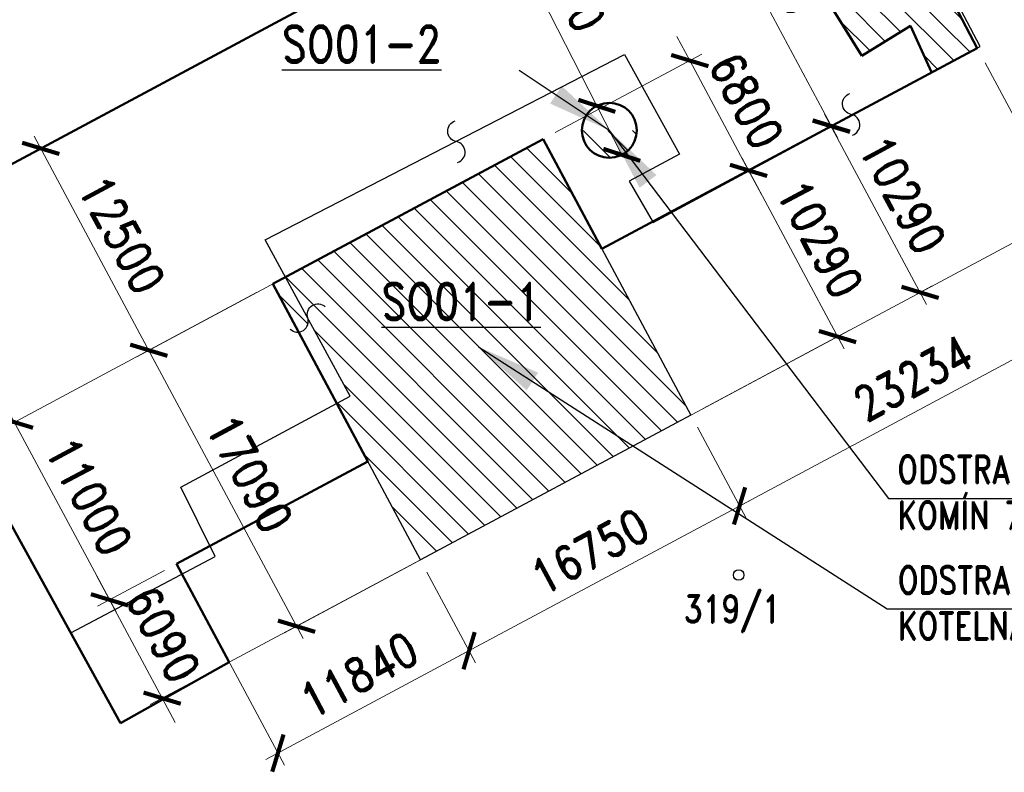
# Model space of a CAD drawing. Header units: millimetres. Extents: x -156521 to 298750130, y -256155368 to 337239.
# Tile 18 of 74: x 68008 to 121764, y -553886 to -512801. Entities that reach past the tile are written whole.
import ezdxf

# ---------------------------------------------------------------- set-up
doc = ezdxf.new("R2010")
doc.units = ezdxf.units.MM
for name, color, linetype, lineweight in [('IN_C_TENKA', 7, 'Continuous', 18), ('IN_KOTY', 4, 'Continuous', 13), ('IN_SRAFY', 8, 'Continuous', 9)]:
    doc.layers.add(name, color=color, linetype=linetype, lineweight=lineweight)
for name, color, linetype in [('IN_HELP', 6, 'Continuous'), ('IN_TEXT', 7, 'Continuous'), ('KATASTR', 116, 'Continuous')]:
    doc.layers.add(name, color=color, linetype=linetype)
doc.styles.add('Koty', font='romand.shx', dxfattribs={"width": 0.8})
doc.styles.add('ROMAND', font='romand.shx', dxfattribs={"width": 0.85})
doc.dimstyles.new('IP 1_100', dxfattribs={"dimscale": 100, "dimtxt": 2.5, "dimasz": 2, "dimexe": 1, "dimexo": 1, "dimgap": 1, "dimtad": 1, "dimtoh": 1, "dimdec": 0, "dimzin": 0, "dimdsep": 46, "dimtxsty": 'ROMAND', "dimblk": 'ARCHTICK', "dimcen": 0.09, "dimclrt": 7, "dimadec": 0, "dimazin": 0, "dimtfac": 1, "dimtdec": 4, "dimtofl": 0, "dimtmove": 2, "dimatfit": 3, "dimfxl": 1, "dimtolj": 1, "dimtzin": 0, "dimarcsym": 0})
pattern_1 = [(135, (-1e-15, -673319.6), (-673.519, -673.519), [])]

# ---------------------------------------------------------------- blocks, each defined once
blk = doc.blocks.new('_ArchTick')
at = {"color": 0, "linetype": 'ByBlock', "lineweight": 13, "transparency": 33554687, "const_width": 0.15}
blk.add_lwpolyline([(-0.5, -0.5), (0.5, 0.5)], dxfattribs=at)
blk = doc.blocks.new('*43')
at = {"layer": 'IN_KOTY', "ltscale": 700, "transparency": 16777216}
for p, q in [((111956, -517954), (117521, -528348)), ((111018, -519307), (112971, -518261)), ((116989, -527782), (117828, -527333))]:
    blk.add_line(p, q, dxfattribs=at)
at = {"layer": 'IN_KOTY', "ltscale": 700, "transparency": 16777216, "xscale": 1500, "yscale": 1500, "zscale": 1500}
for p, rotation in [((112310, -518615), 118.1623736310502), ((117167, -527687), 298.1623736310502)]:
    blk.add_blockref('_ArchTick', p, dxfattribs=dict(at, rotation=rotation))
at = {"layer": 'IN_KOTY', "color": 7, "ltscale": 700, "transparency": 16777216, "insert": (116226, -522354), "char_height": 1875, "width": 5885.77, "attachment_point": 5, "rotation": 298.1624, "style": 'ROMAND'}
blk.add_mtext('\\A1;10290', dxfattribs=at)
blk = doc.blocks.new('*44')
at = {"layer": 'IN_KOTY', "ltscale": 700, "transparency": 16777216}
for p, q in [((102865, -500929), (112682, -519267)), ((102221, -502125), (103880, -501236)), ((111330, -519140), (112989, -518251))]:
    blk.add_line(p, q, dxfattribs=at)
at = {"layer": 'IN_KOTY', "ltscale": 700, "transparency": 16777216, "xscale": 1500, "yscale": 1500, "zscale": 1500}
for p, rotation in [((103219, -501590), 118.1623736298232), ((112328, -518605), 298.1623736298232)]:
    blk.add_blockref('_ArchTick', p, dxfattribs=dict(at, rotation=rotation))
at = {"layer": 'IN_KOTY', "color": 7, "ltscale": 700, "transparency": 16777216, "insert": (109261, -509301), "char_height": 1875, "width": 5885.77, "attachment_point": 5, "rotation": 298.1624, "style": 'ROMAND'}
blk.add_mtext('\\A1;19300', dxfattribs=at)
blk = doc.blocks.new('*46')
at = {"layer": 'IN_KOTY', "ltscale": 700, "transparency": 16777216}
for p, q in [((80945, -527693), (67059, -535127)), ((67367, -534112), (73266, -545132)), ((75914, -542863), (72251, -544824))]:
    blk.add_line(p, q, dxfattribs=at)
at = {"layer": 'IN_KOTY', "ltscale": 700, "transparency": 16777216, "xscale": 1500, "yscale": 1500, "zscale": 1500}
for p, rotation in [((67721, -534773), 118.1623736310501), ((72912, -544470), 298.1623736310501)]:
    blk.add_blockref('_ArchTick', p, dxfattribs=dict(at, rotation=rotation))
at = {"layer": 'IN_KOTY', "color": 7, "ltscale": 700, "transparency": 16777216, "insert": (71804, -538825), "char_height": 1875, "width": 5719.13, "attachment_point": 5, "rotation": 298.1624, "style": 'ROMAND'}
blk.add_mtext('\\A1;11000', dxfattribs=at)
blk = doc.blocks.new('*47')
at = {"layer": 'IN_KOTY', "ltscale": 700, "transparency": 16777216}
for p, q in [((88282, -523765), (74396, -531199)), ((74703, -530184), (83477, -546573)), ((96348, -538832), (82462, -546266))]:
    blk.add_line(p, q, dxfattribs=at)
at = {"layer": 'IN_KOTY', "ltscale": 700, "transparency": 16777216, "xscale": 1500, "yscale": 1500, "zscale": 1500}
for p, rotation in [((75057, -530845), 118.1623736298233), ((83123, -545912), 298.1623736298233)]:
    blk.add_blockref('_ArchTick', p, dxfattribs=dict(at, rotation=rotation))
at = {"layer": 'IN_KOTY', "color": 7, "ltscale": 700, "transparency": 16777216, "insert": (80578, -537582), "char_height": 1875, "width": 5885.77, "attachment_point": 5, "rotation": 298.1624, "style": 'ROMAND'}
blk.add_mtext('\\A1;17090', dxfattribs=at)
blk = doc.blocks.new('*48')
at = {"layer": 'IN_KOTY', "ltscale": 700, "transparency": 16777216}
for p, q in [((105009, -535046), (107664, -540006)), ((91882, -547604), (107971, -538990)), ((90242, -542952), (92897, -547911))]:
    blk.add_line(p, q, dxfattribs=at)
at = {"layer": 'IN_KOTY', "ltscale": 700, "transparency": 16777216, "xscale": 1500, "yscale": 1500, "zscale": 1500}
for p, rotation in [((107310, -539344), 28.16237362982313), ((92543, -547250), 208.1623736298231)]:
    blk.add_blockref('_ArchTick', p, dxfattribs=dict(at, rotation=rotation))
at = {"layer": 'IN_KOTY', "color": 7, "ltscale": 700, "transparency": 16777216, "insert": (99130, -541809), "char_height": 1875, "width": 5885.77, "attachment_point": 5, "rotation": 28.1624, "style": 'ROMAND'}
blk.add_mtext('\\A1;16750', dxfattribs=at)
blk = doc.blocks.new('*49')
at = {"layer": 'IN_KOTY', "ltscale": 700, "transparency": 16777216}
for p in [(94241, -507136), (100879, -520178)]:
    blk.add_line(p, (99518, -517504), dxfattribs=at)
at = {"layer": 'IN_KOTY', "ltscale": 700, "transparency": 16777216, "xscale": 1500, "yscale": 1500, "zscale": 1500}
for p, rotation in [((99518, -517504), 296.9755892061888), ((100879, -520178), 116.9755892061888)]:
    blk.add_blockref('_ArchTick', p, dxfattribs=dict(at, rotation=rotation))
at = {"layer": 'IN_KOTY', "color": 7, "ltscale": 700, "transparency": 16777216, "insert": (97703, -510218), "char_height": 1875, "width": 6063.09, "attachment_point": 5, "rotation": 296.9756, "style": 'ROMAND'}
blk.add_mtext('\\A1;∅3000', dxfattribs=at)
blk = doc.blocks.new('*50')
at = {"layer": 'IN_KOTY', "ltscale": 700, "transparency": 16777216}
for p, q in [((75914, -542863), (72251, -544824)), ((72912, -544470), (72204, -543148)), ((72912, -544470), (75787, -549839)), ((78788, -548232), (75125, -550193)), ((75787, -549839), (76495, -551162))]:
    blk.add_line(p, q, dxfattribs=at)
at = {"layer": 'IN_KOTY', "ltscale": 700, "transparency": 16777216, "xscale": 1500, "yscale": 1500, "zscale": 1500}
for p, rotation in [((72912, -544470), 298.1623736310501), ((75787, -549839), 118.1623736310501)]:
    blk.add_blockref('_ArchTick', p, dxfattribs=dict(at, rotation=rotation))
at = {"layer": 'IN_KOTY', "color": 7, "ltscale": 700, "transparency": 16777216, "insert": (75837, -546359), "char_height": 1875, "width": 4788.73, "attachment_point": 5, "rotation": 298.1624, "style": 'ROMAND'}
blk.add_mtext('\\A1;6090', dxfattribs=at)
blk = doc.blocks.new('*51')
at = {"layer": 'IN_KOTY', "ltscale": 700, "transparency": 16777216}
for p, q in [((76929, -543171), (82459, -553499)), ((90242, -542952), (92897, -547911)), ((93204, -546896), (81444, -553192))]:
    blk.add_line(p, q, dxfattribs=at)
at = {"layer": 'IN_KOTY', "ltscale": 700, "transparency": 16777216, "xscale": 1500, "yscale": 1500, "zscale": 1500}
for p, rotation in [((92543, -547250), 28.16237362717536), ((82105, -552838), 208.1623736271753)]:
    blk.add_blockref('_ArchTick', p, dxfattribs=dict(at, rotation=rotation))
at = {"layer": 'IN_KOTY', "color": 7, "ltscale": 700, "transparency": 16777216, "insert": (86527, -548556), "char_height": 1875, "width": 5719.13, "attachment_point": 5, "rotation": 28.1624, "style": 'ROMAND'}
blk.add_mtext('\\A1;11840', dxfattribs=at)
blk = doc.blocks.new('*52')
at = {"layer": 'IN_KOTY', "ltscale": 700, "transparency": 16777216}
for p, q in [((120714, -515155), (128147, -529040)), ((106649, -539698), (128454, -528025)), ((105009, -535046), (107664, -540006))]:
    blk.add_line(p, q, dxfattribs=at)
at = {"layer": 'IN_KOTY', "ltscale": 700, "transparency": 16777216, "xscale": 1500, "yscale": 1500, "zscale": 1500}
for p, rotation in [((127793, -528379), 28.16237362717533), ((107310, -539344), 208.1623736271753)]:
    blk.add_blockref('_ArchTick', p, dxfattribs=dict(at, rotation=rotation))
at = {"layer": 'IN_KOTY', "color": 7, "ltscale": 700, "transparency": 16777216, "insert": (116755, -532374), "char_height": 1875, "width": 6058.1, "attachment_point": 5, "rotation": 28.1624, "style": 'ROMAND'}
blk.add_mtext('\\A1;23234', dxfattribs=at)
blk = doc.blocks.new('*90')
at = {"layer": 'IN_KOTY', "ltscale": 700, "transparency": 16777216}
for p, q in [((104593, -515033), (103885, -513711)), ((97250, -518964), (105254, -514679)), ((104593, -515033), (107802, -521028)), ((100460, -524959), (108463, -520674)), ((107802, -521028), (108510, -522351))]:
    blk.add_line(p, q, dxfattribs=at)
at = {"layer": 'IN_KOTY', "ltscale": 700, "transparency": 16777216, "xscale": 1500, "yscale": 1500, "zscale": 1500}
for p, rotation in [((104593, -515033), 298.1623736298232), ((107802, -521028), 118.1623736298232)]:
    blk.add_blockref('_ArchTick', p, dxfattribs=dict(at, rotation=rotation))
at = {"layer": 'IN_KOTY', "color": 7, "ltscale": 700, "transparency": 16777216, "insert": (107685, -517234), "char_height": 1875, "width": 4788.73, "attachment_point": 5, "rotation": 298.1624, "style": 'ROMAND'}
blk.add_mtext('\\A1;6800', dxfattribs=at)
blk = doc.blocks.new('*91')
at = {"layer": 'IN_KOTY', "ltscale": 700, "transparency": 16777216}
for p, q in [((100460, -524959), (108463, -520674)), ((107448, -520367), (113013, -530761)), ((105316, -534031), (113320, -529746))]:
    blk.add_line(p, q, dxfattribs=at)
at = {"layer": 'IN_KOTY', "ltscale": 700, "transparency": 16777216, "xscale": 1500, "yscale": 1500, "zscale": 1500}
for p, rotation in [((107802, -521028), 118.1623736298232), ((112659, -530100), 298.1623736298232)]:
    blk.add_blockref('_ArchTick', p, dxfattribs=dict(at, rotation=rotation))
at = {"layer": 'IN_KOTY', "color": 7, "ltscale": 700, "transparency": 16777216, "insert": (111718, -524768), "char_height": 1875, "width": 5885.77, "attachment_point": 5, "rotation": 298.1624, "style": 'ROMAND'}
blk.add_mtext('\\A1;10290', dxfattribs=at)
blk = doc.blocks.new('*92')
at = {"layer": 'IN_KOTY', "ltscale": 700, "transparency": 16777216}
for p, q in [((75159, -516612), (68497, -520179)), ((75411, -531506), (68804, -519164)), ((88282, -523765), (74396, -531199))]:
    blk.add_line(p, q, dxfattribs=at)
at = {"layer": 'IN_KOTY', "ltscale": 700, "transparency": 16777216, "xscale": 1500, "yscale": 1500, "zscale": 1500}
for p, rotation in [((69158, -519825), 118.1623736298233), ((75057, -530845), 298.1623736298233)]:
    blk.add_blockref('_ArchTick', p, dxfattribs=dict(at, rotation=rotation))
at = {"layer": 'IN_KOTY', "color": 7, "ltscale": 700, "transparency": 16777216, "insert": (73595, -524538), "char_height": 1875, "width": 5885.77, "attachment_point": 5, "rotation": 298.1624, "style": 'ROMAND'}
blk.add_mtext('\\A1;12500', dxfattribs=at)

msp = doc.modelspace()

# ---------------------------------------------------------------- hatches: boundary and pattern name
at = {"layer": 'IN_SRAFY', "transparency": 33554687}
h = msp.add_hatch(dxfattribs=at)
h.set_pattern_fill('ANSI31', color=42, scale=300, angle=90, style=0, pattern_type=2)
h.paths.add_polyline_path([(117799.03801, -515674.79114), (120280.68861, -514346.02662), (119640.82157, -513134.44149), (116641.86812, -513134.44149), (117193.76453, -514346.02662)])
h.paths.add_polyline_path([(113982.62437, -514777.89998), (116641.86812, -513134.44149), (112966.93868, -513134.44149)])
h.paths.add_polyline_path([(112966.93868, -513134.44149), (119640.82157, -513134.44149), (119206.57988, -512312.20697), (119057.85715, -512030.6012), (121666.97828, -510633.80799), (126234.34245, -508188.6692), (126180.0203, -508096.0724), (113817.9509, -508096.0724), (113867.45093, -508188.6692), (115174.56374, -510633.80799), (112914.44361, -512030.6012), (112458.78357, -512312.20697)])
h.paths.add_polyline_path([(113817.9509, -508096.0724), (117364.83482, -508096.0724), (117364.83482, -507386.08729), (113438.40981, -507386.08729)])
h.paths.add_polyline_path([(121200.5491, -508096.0724), (126180.0203, -508096.0724), (124860.05195, -505846.0724), (121200.5491, -505846.0724)])
h.paths.add_polyline_path([(113438.40981, -507386.08729), (117032.13796, -507386.08729), (116922.82673, -507364.34393), (116830.15713, -507302.42409), (116768.23729, -507209.7545), (116746.49393, -507100.44326), (116768.23729, -506991.13202), (116830.15713, -506898.46243), (116922.82673, -506836.54259), (117032.13796, -506814.79923), (113133.01286, -506814.79923), (113144.63634, -506836.54259), (113177.7372, -506898.46243), (113227.27616, -506991.13202), (113285.71133, -507100.44326), (113344.14651, -507209.7545), (113393.68546, -507302.42409), (113426.78633, -507364.34393)])
h.paths.add_polyline_path([(117032.13796, -507386.08729), (117364.83482, -507386.08729), (117364.83482, -507364.34393), (117364.83482, -507302.42409), (117364.83482, -507209.7545), (117364.83482, -507100.44326), (117364.83482, -506991.13202), (117364.83482, -506898.46243), (117364.83482, -506836.54259), (117364.83482, -506814.79923), (117032.13796, -506814.79923), (117141.4492, -506836.54259), (117234.11879, -506898.46243), (117296.03863, -506991.13202), (117317.78199, -507100.44326), (117296.03863, -507209.7545), (117234.11879, -507302.42409), (117141.4492, -507364.34393)])
h.paths.add_polyline_path([(113133.01286, -506814.79923), (117364.83482, -506814.79923), (117364.83482, -505846.0724), (112615.15462, -505846.0724)])
h.paths.add_polyline_path([(112615.15462, -505846.0724), (124860.05195, -505846.0724), (124504.69249, -505240.33154), (121651.90644, -500377.51145), (112291.34002, -505240.33154)])
h = msp.add_hatch(dxfattribs=at)
h.set_pattern_fill('ANSI31', color=42, scale=300, angle=90, style=0, pattern_type=2)
h.set_pattern_definition(pattern_1)
edge = h.paths.add_edge_path()
edge.add_arc((100198.87206, -518841.20279), 1500, 180, 360)
edge.add_line((101698.87206, -518841.20279), (98698.87206, -518841.20279))
h = msp.add_hatch(dxfattribs=at)
h.set_pattern_fill('ANSI31', color=42, scale=300, angle=90, style=0, pattern_type=2)
h.set_pattern_definition(pattern_1)
h.paths.add_polyline_path([(89887.92047, -542290.33293), (99916.9219, -536921.30618), (104654.94807, -534384.80348), (104313.66749, -533747.313), (104100.5817, -533349.28227), (101817.30721, -529084.27034), (83735.70329, -529084.27034), (86056.08815, -533349.28227), (85314.41404, -533747.313), (85655.69462, -534384.80348), (87013.61155, -536921.30618)])
h.paths.add_polyline_path([(83229.03635, -529851.95973), (83229.03635, -529851.95973), (83229.03635, -529851.95973), (83358.2718, -529825.84189), (83215.05416, -529825.84189), (83229.03635, -529851.95973)])
h.paths.add_polyline_path([(83215.05416, -529825.84189), (83358.2718, -529825.84189), (83478.41462, -529771.53122), (83487.95877, -529764.28013), (83583.4002, -529691.76923), (83667.92903, -529590.58217), (83727.73426, -529473.07779), (83759.79701, -529345.1875), (83762.49882, -529213.36699), (83735.70329, -529084.27034), (82723.37981, -527223.55671), (82520.04545, -526849.81549), (81821.92057, -527223.55671), (82818.05377, -529084.27034), (82887.16567, -529213.36699), (82957.73579, -529345.1875), (83026.20186, -529473.07779), (83089.10785, -529590.58217), (83143.27835, -529691.76923), (83182.09706, -529764.28013), (83185.97894, -529771.53122)])
h.paths.add_polyline_path([(83735.70329, -529084.27034), (101817.30721, -529084.27034), (100621.09162, -526849.81549), (99798.35714, -525312.99966), (96588.94817, -519318.02726), (85390.71996, -525312.99966), (82520.04545, -526849.81549)])

# ---------------------------------------------------------------- linework, layer by layer
at = {"layer": 'IN_C_TENKA', "transparency": 33554687}
for p, q in [((79449.61559, -547878.48031), (132346.43087, -519560.16586)), ((104654.94807, -534384.80348), (99798.35714, -525312.99966)), ((87013.61155, -536921.30618), (89887.92047, -542290.33293))]:
    msp.add_line(p, q, dxfattribs=at)
at = {"layer": 'IN_HELP', "transparency": 33554687}
msp.add_lwpolyline([(81821.92057, -527223.55671), (96588.94817, -519318.02726), (104654.94807, -534384.80348), (89887.92047, -542290.33293), (81821.92057, -527223.55671)], close=True, dxfattribs=at)
at = {"layer": 'IN_SRAFY', "color": 42, "transparency": 33554687}
msp.add_lwpolyline([(98698.87206, -518841.20279, 1), (101698.87206, -518841.20279, 1)], format="xyb", close=True, dxfattribs=at)
at = {"layer": 'KATASTR', "color": 7, "lineweight": 50, "transparency": 33554687}
for p, q in [((43310.28219, -533662.21816), (120024.55971, -492593.22333)), ((120281.41125, -514347.39494), (119057.85715, -512030.6012)), ((113982.62437, -514777.89998), (112458.78357, -512312.20697)), ((116641.86812, -513134.44149), (113982.62437, -514777.89998)), ((117791.44563, -515658.12349), (116641.86812, -513134.44149)), ((99798.35714, -525312.99966), (120281.41125, -514347.39494)), ((96588.94817, -519318.02726), (81821.92057, -527223.55671)), ((99798.35714, -525312.99966), (96588.94817, -519318.02726)), ((81821.92057, -527223.55671), (87013.61155, -536921.30618)), ((73515.27023, -551200.87478), (64403.12195, -534690.03648)), ((87013.61155, -536921.30618), (76575.30667, -542509.45356)), ((76575.30667, -542509.45356), (79449.61559, -547878.48031)), ((79449.61559, -547878.48031), (73515.27023, -551200.87478))]:
    msp.add_line(p, q, dxfattribs=at)
at = {"layer": 'KATASTR', "transparency": 33554687}
for p, q in [((120437.44767, -514261.62244), (119397.7852, -512265.67731)), ((113982.62437, -514777.89998), (112458.78357, -512312.20697)), ((116641.86812, -513134.44149), (113982.62437, -514777.89998)), ((117791.44563, -515658.12349), (116641.86812, -513134.44149)), ((102591.00359, -523870.72983), (120437.44767, -514261.62244)), ((81415.31844, -524819.25842), (101026.5111, -514707.02742)), ((101026.5111, -514707.02742), (104021.83266, -520140.17697)), ((104021.83266, -520140.17697), (101287.26192, -521612.37638)), ((101287.26192, -521612.37638), (102591.00359, -523870.72983)), ((86056.08815, -533349.28227), (81415.31844, -524819.25842)), ((76797.75433, -538317.90844), (86056.08815, -533349.28227)), ((64403.12195, -534690.03648), (70796.34257, -546274.28957)), ((78673.60657, -542099.22172), (76797.75433, -538317.90844)), ((70796.34257, -546274.28957), (78673.60657, -542099.22172))]:
    msp.add_line(p, q, dxfattribs=at)
for points in [[(113467.40494, -519103.1774, 0.7743874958), (113402.05304, -517968.71853, -0.7812922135), (113336.75048, -516835.11619)], [(91917.18093, -520590.82726, 0.7743874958), (91851.82902, -519456.36839, -0.7812922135), (91786.52646, -518322.76604)], [(82779.12332, -529697.64018, 0.7743874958), (83735.70329, -529084.27034, -0.7812922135), (84691.56104, -528471.36361)]]:
    msp.add_lwpolyline(points, format="xyb", dxfattribs=at)
at = {"layer": 'KATASTR', "color": 7, "lineweight": 50, "transparency": 33554687}
msp.add_circle((100198.87206, -518841.20279), 1500, dxfattribs=at)
at = {"layer": 'KATASTR', "transparency": 33554687}
msp.add_circle((107259.20465, -543116.47868), 285.64403, dxfattribs=at)

# ---------------------------------------------------------------- texts
at = {"layer": 'IN_TEXT', "transparency": 33554687, "attachment_point": 1, "style": 'Koty'}
for s, insert, char_height, width in [('{\\LSO01-2}', (82319.27438, -513132.69961), 2000, 6757.8571429), ('{\\LSO01-1}', (87753.29425, -527180.0965), 2000, 6757.8571429), ('ODSTRAŇOVANÝ KOMÍN 7,1m{\\fISOCPEUR|b0|i0|c238|p34;²}', (115924.41975, -536594.45274), 1500, 15598.1238374), ('ODSTRAŇOVANÁ\\PKOTELNA 286m{\\fISOCPEUR|b0|i0|c238|p34;²}', (115947.84029, -542637.21677), 1500, 15598.1238374)]:
    msp.add_mtext(s, dxfattribs=dict(at, insert=insert, char_height=char_height, width=width))
at = {"layer": 'KATASTR', "transparency": 33554687, "insert": (104268.83806, -544209.07813), "char_height": 1500, "width": 486.76591, "attachment_point": 1, "style": 'Koty'}
msp.add_mtext('319/1', dxfattribs=at)

# ---------------------------------------------------------------- dimensions: what is measured, and where the dimension line sits
at = {"layer": 'IN_KOTY', "ltscale": 700, "transparency": 33554687}
for p1, p2, distance, picture, middle in [((101559.49803, -502478.49563), (110668.55585, -519493.63788), 1882.00102, '*44', (109260.94754, -509301.36254)), ((96588.94817, -519318.02726), (99798.35714, -525312.99966), 9078.60264, '*90', (107685.19503, -517234.21546)), ((96588.94817, -519318.02726), (104654.94807, -534384.80348), -24422.87995, '*47', (80578.12822, -537581.87601)), ((89887.92047, -542290.33293), (104654.94807, -534384.80348), -5625.62099, '*48', (99130.11674, -541809.46918))]:
    dim = msp.add_aligned_dim(p1=p1, p2=p2, distance=distance, dimstyle='IP 1_100', override={"dimscale": 750, "dimtxt": 2.5, "dimasz": 2, "dimexe": 1, "dimexo": 1, "dimgap": 1, "dimtad": 1, "dimtih": 0, "dimdec": 0, "dimlfac": 1, "dimzin": 0, "dimlunit": 2, "dimpost": '', "dimtxsty": 'ROMAND', "dimblk": 'ArchTick', "dimse1": 0, "dimse2": 0, "dimsd2": 0, "dimclrd": 0, "dimclre": 0, "dimclrt": 7, "dimaunit": 0, "dimadec": 0, "dimazin": 0, "dimtol": 0, "dimtp": 0, "dimtm": 0, "dimtmove": 2}, dxfattribs=at)
    dim.commit()
    dim.dimension.update_dxf_attribs({"geometry": picture, "text_midpoint": middle})
dim = msp.add_diameter_dim_2p(p1=(100879.28833, -520178.00259), p2=(99518.45579, -517504.40299), dimstyle='IP 1_100', override={"dimscale": 750, "dimtxt": 2.5, "dimasz": 2, "dimexe": 1, "dimexo": 1, "dimgap": 1, "dimtad": 1, "dimtih": 0, "dimdec": 0, "dimlfac": 1, "dimzin": 0, "dimlunit": 2, "dimpost": '', "dimtxsty": 'ROMAND', "dimblk": 'ArchTick', "dimse1": 0, "dimse2": 0, "dimsd2": 0, "dimclrd": 0, "dimclre": 0, "dimclrt": 7, "dimaunit": 0, "dimadec": 0, "dimazin": 0, "dimtol": 0, "dimtp": 0, "dimtm": 0, "dimtmove": 2}, dxfattribs=at)
dim.commit()
dim.dimension.update_dxf_attribs({"geometry": '*49', "text_midpoint": (97703.3012, -510218.0571)})
for base, p1, p2, angle, picture, middle in [((127793.14494, -528378.81855), (104654.94807, -534384.80348), (120280.68861, -514346.02662), 208.162373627, '*52', (116755.16144, -532373.90004)), ((69157.7565, -519824.77064), (96588.94817, -519318.02726), (75819.87688, -516258.20394), 118.16237363, '*92', (73595.30385, -524538.40298)), ((117166.67713, -527686.64829), (110356.40573, -519660.74747), (116327.67604, -528135.80759), 118.162373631, '*43', (116226.10459, -522354.29378)), ((112658.76751, -530099.95807), (99798.35714, -525312.99966), (104654.94807, -534384.80348), 118.16237363, '*91', (111718.19498, -524767.60357)), ((72912.24819, -544470.47222), (81821.92057, -527223.55671), (76575.30667, -542509.45356), 118.162373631, '*46', (71804.12562, -538825.14489)), ((82104.75066, -552838.10422), (89887.92047, -542290.33293), (76575.30667, -542509.45356), 208.162373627, '*51', (86527.4505, -548556.3076)), ((75786.5571, -549839.49897), (76575.30667, -542509.45356), (79449.61559, -547878.48031), 118.162373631, '*50', (75837.12557, -546358.533))]:
    dim = msp.add_linear_dim(base=base, p1=p1, p2=p2, angle=angle, dimstyle='IP 1_100', override={"dimscale": 750, "dimtxt": 2.5, "dimasz": 2, "dimexe": 1, "dimexo": 1, "dimgap": 1, "dimtad": 1, "dimtih": 0, "dimdec": 0, "dimlfac": 1, "dimzin": 0, "dimlunit": 2, "dimpost": '', "dimtxsty": 'ROMAND', "dimblk": 'ArchTick', "dimse1": 0, "dimse2": 0, "dimsd2": 0, "dimclrd": 0, "dimclre": 0, "dimclrt": 7, "dimaunit": 0, "dimadec": 0, "dimazin": 0, "dimtol": 0, "dimtp": 0, "dimtm": 0, "dimtmove": 2}, dxfattribs=at)
    dim.commit()
    dim.dimension.update_dxf_attribs({"geometry": picture, "text_midpoint": middle})

# ---------------------------------------------------------------- leaders
at = {"layer": 'IN_TEXT', "transparency": 33554687}
for points in [[(100198.87206, -518841.20279), (95281.9586, -515567.09734)], [(100198.87206, -518841.20279), (115445.91157, -538941.25236), (133520.16889, -538941.25236)], [(93051.30902, -530665.52171), (115371.5444, -544960.77417), (133520.16889, -544960.77417)]]:
    msp.add_leader(points, dimstyle='IP 1_100', override={"dimasz": 35, "dimgap": 1, "dimtad": 0, "dimclrd": 256}, dxfattribs=at)

doc.saveas('drawing.dxf')
